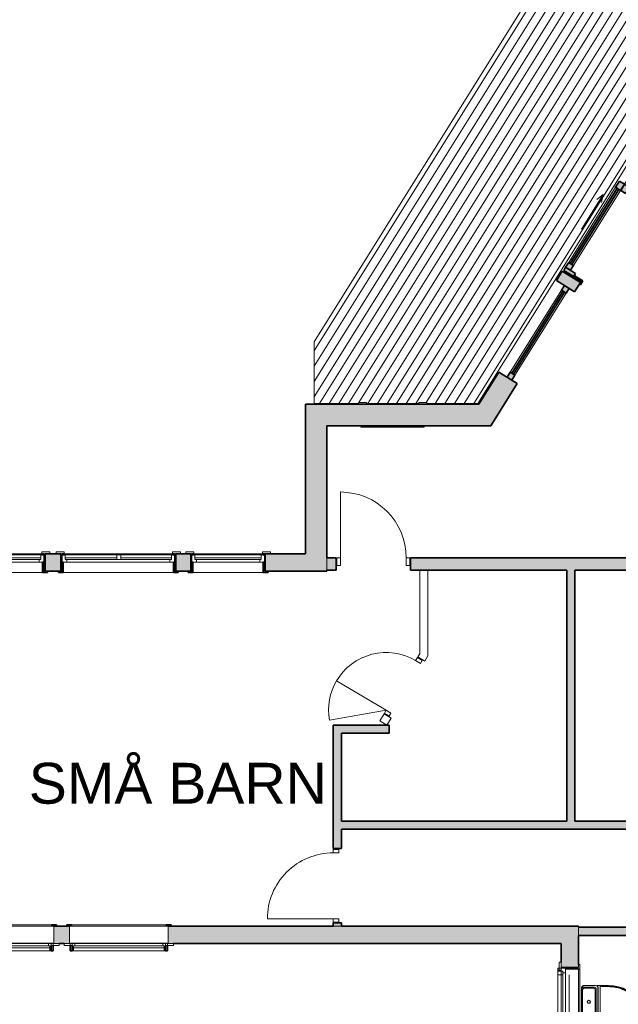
# Model space of a CAD drawing. Header units: millimetres. Extents: x -22273 to 76848, y -40640 to 35706.
# Tile 10 of 21: x 4106 to 11432, y 3287 to 15335. Entities that reach past the tile are written whole.
import ezdxf

# ---------------------------------------------------------------- set-up
doc = ezdxf.new("R2010")
doc.units = ezdxf.units.MM
for name, color, linetype, lineweight in [('A-DETL', 90, 'Continuous', 9), ('A-DOOR', 31, 'Continuous', 9), ('A-DOOR-FRAM', 31, 'Continuous', 9), ('A-DOOR-GLAZ', 31, 'Continuous', 9), ('A-FLOR', 192, 'Continuous', 9), ('A-FLOR-PATT', 8, 'Continuous', 9), ('A-GLAZ', 151, 'Continuous', 9), ('A-WALL', 113, 'Continuous', 9), ('A-WALL-PATT', 111, 'Continuous', 9), ('G-ANNO-TEXT', 231, 'Continuous', 9), ('P-SANR-FIXT', 6, 'Continuous', 9)]:
    doc.layers.add(name, color=color, linetype=linetype, lineweight=lineweight)
doc.styles.add('Arial_1', font='arial.ttf', dxfattribs={"height": 500})

# ---------------------------------------------------------------- blocks, each defined once
blk = doc.blocks.new('Innerdør Slett _Diplomat_ - 9x21-505347-1_0 første etg_hele_anlegget_m_funksjoner_m_rom')
at = {"layer": 'A-DOOR', "color": 55}
for p, q in [((-350, 881), (-350, 75)), ((-392, 75), (-392, -17)), ((-350, 75), (-392, 75)), ((-350, 75), (-350, -17)), ((456, -17), (456, 75)), ((498, 75), (456, 75)), ((498, -17), (498, 75)), ((-392, -17), (-350, -17)), ((456, -17), (498, -17))]:
    blk.add_line(p, q, dxfattribs=at)
blk.add_arc((-350, 75), 806, 360, 90, dxfattribs=at)
blk = doc.blocks.new('Innerdør Slett _Diplomat_ - 9x21-505350-1_0 første etg_hele_anlegget_m_funksjoner_m_rom')
at = {"layer": 'A-DOOR', "color": 55}
for p, q in [((-350, 856), (-350, 50)), ((-392, 50), (-392, -17)), ((-350, 50), (-392, 50)), ((-350, 50), (-350, -17)), ((456, -17), (456, 50)), ((498, 50), (456, 50)), ((498, -17), (498, 50)), ((-392, -17), (-350, -17)), ((456, -17), (498, -17))]:
    blk.add_line(p, q, dxfattribs=at)
blk.add_arc((-350, 50), 806, 360, 90, dxfattribs=at)
blk = doc.blocks.new('Vindu FKS 1x2-J - 9x17 FKS-471154-1_0 første etg_hele_anlegget_m_funksjoner_m_rom')
at = {"layer": 'A-GLAZ'}
h = blk.add_hatch(color=9, dxfattribs=at)
h.paths.add_polyline_path([(488, -122), (488, -107), (445, -107), (445, 3), (430, 3), (430, -122), (455, -122)])
h.paths.add_polyline_path([(-455, -122), (-430, -122), (-430, 3), (-445, 3), (-445, -107), (-488, -107), (-488, -122)])
h = blk.add_hatch(color=9, dxfattribs=at)
h.paths.add_polyline_path([(445, 95), (445, 107), (420, 107), (420, 95)])
h.paths.add_polyline_path([(-445, 95), (-420, 95), (-420, 107), (-445, 107)])
at = {"layer": 'A-GLAZ', "color": 55}
for p, q in [((-518, 107), (-518, 129)), ((-518, 129), (-420, 129)), ((-420, 129), (-420, 107)), ((518, 129), (420, 129)), ((420, 129), (420, 107)), ((518, 107), (518, 129)), ((-420, 107), (-518, 107)), ((445, 95), (-445, 95)), ((-445, 95), (-445, 3)), ((-445, 3), (445, 3)), ((430, 3), (-430, 3)), ((-406, 35), (-406, 95)), ((-406, 59), (406, 59)), ((-406, 35), (406, 35)), ((-388, 35), (-406, 35)), ((-388, 3), (-388, 35)), ((388, 35), (406, 35)), ((388, 3), (388, 35)), ((406, 35), (406, 95)), ((420, 107), (518, 107)), ((445, 3), (445, 95)), ((430, -122), (-430, -122))]:
    blk.add_line(p, q, dxfattribs=at)
at = {"layer": 'A-GLAZ', "color": 8, "lineweight": 35}
for p, q in [((-420, 107), (-445, 107)), ((-445, 107), (-445, 95)), ((-445, 95), (-420, 95)), ((-445, 3), (-445, -107)), ((-430, 3), (-445, 3)), ((-430, -122), (-430, 3)), ((-420, 95), (-420, 107)), ((420, 107), (420, 95)), ((445, 107), (420, 107)), ((420, 95), (445, 95)), ((445, 3), (430, 3)), ((430, 3), (430, -122)), ((445, 95), (445, 107)), ((445, -107), (445, 3)), ((-488, -107), (-488, -122)), ((-445, -107), (-455, -107)), ((455, -107), (445, -107)), ((488, -122), (488, -107)), ((-488, -122), (-430, -122)), ((430, -122), (488, -122))]:
    blk.add_line(p, q, dxfattribs=at)
blk = doc.blocks.new('Vindu FKS 2x2-J - 14x17 FK-476106-1_0 første etg_hele_anlegget_m_funksjoner_m_rom')
at = {"layer": 'A-GLAZ'}
h = blk.add_hatch(color=9, dxfattribs=at)
h.paths.add_polyline_path([(-674, -122), (-674, 3), (-689, 3), (-689, -107), (-732, -107), (-732, -122), (-689, -122)])
h.paths.add_polyline_path([(732, -122), (732, -107), (689, -107), (689, 3), (674, 3), (674, -122), (705, -122)])
h = blk.add_hatch(color=9, dxfattribs=at)
h.paths.add_polyline_path([(689, 95), (689, 107), (664, 107), (664, 95)])
h.paths.add_polyline_path([(-689, 95), (-664, 95), (-664, 107), (-689, 107)])
at = {"layer": 'A-GLAZ', "color": 55}
for p, q in [((-762, 107), (-762, 129)), ((-762, 129), (-664, 129)), ((-664, 129), (-664, 107)), ((762, 129), (664, 129)), ((664, 129), (664, 107)), ((762, 107), (762, 129)), ((-664, 107), (-762, 107)), ((689, 95), (-689, 95)), ((-689, 95), (-689, 3)), ((-689, 3), (689, 3)), ((674, 3), (-674, 3)), ((-650, 35), (-650, 95)), ((-650, 59), (-20, 59)), ((-632, 35), (-650, 35)), ((-632, 35), (632, 35)), ((-632, 3), (-632, 35)), ((-20, 35), (-20, 95)), ((30, 95), (30, 35)), ((650, 59), (30, 59)), ((632, 35), (650, 35)), ((632, 3), (632, 35)), ((650, 35), (650, 95)), ((664, 107), (762, 107)), ((689, 3), (689, 95)), ((674, -122), (-674, -122))]:
    blk.add_line(p, q, dxfattribs=at)
at = {"layer": 'A-GLAZ', "color": 8, "lineweight": 35}
for p, q in [((-664, 107), (-689, 107)), ((-689, 107), (-689, 95)), ((-689, 95), (-664, 95)), ((-689, 3), (-689, -107)), ((-674, 3), (-689, 3)), ((-674, -122), (-674, 3)), ((-664, 95), (-664, 107)), ((664, 107), (664, 95)), ((689, 107), (664, 107)), ((664, 95), (689, 95)), ((689, 3), (674, 3)), ((674, 3), (674, -122)), ((689, 95), (689, 107)), ((689, -107), (689, 3)), ((-732, -107), (-732, -122)), ((-689, -107), (-705, -107)), ((705, -107), (689, -107)), ((732, -122), (732, -107)), ((-732, -122), (-674, -122)), ((674, -122), (732, -122))]:
    blk.add_line(p, q, dxfattribs=at)
blk = doc.blocks.new('Vindu FKS 2x2-J - 14x17 FK-V8-1_0 første etg_hele_anlegget_m_funksjoner_m_rom')
at = {"layer": 'A-GLAZ'}
h = blk.add_hatch(color=9, dxfattribs=at)
h.paths.add_polyline_path([(732, -122), (732, -107), (689, -107), (689, 3), (674, 3), (674, -122), (705, -122)])
h.paths.add_polyline_path([(-705, -122), (-674, -122), (-674, 3), (-689, 3), (-689, -107), (-732, -107), (-732, -122)])
h = blk.add_hatch(color=9, dxfattribs=at)
h.paths.add_polyline_path([(689, 95), (689, 107), (664, 107), (664, 95)])
h.paths.add_polyline_path([(-689, 95), (-664, 95), (-664, 107), (-689, 107)])
at = {"layer": 'A-GLAZ', "color": 55}
for p, q in [((-762, 107), (-762, 129)), ((-762, 129), (-664, 129)), ((-664, 129), (-664, 107)), ((762, 129), (664, 129)), ((664, 129), (664, 107)), ((762, 107), (762, 129)), ((-664, 107), (-762, 107)), ((689, 95), (-689, 95)), ((-689, 95), (-689, 3)), ((-689, 3), (689, 3)), ((674, 3), (-674, 3)), ((-650, 35), (-650, 95)), ((-650, 59), (-20, 59)), ((-632, 35), (-650, 35)), ((-632, 35), (632, 35)), ((-632, 3), (-632, 35)), ((-20, 35), (-20, 95)), ((30, 95), (30, 35)), ((650, 59), (30, 59)), ((632, 35), (650, 35)), ((632, 3), (632, 35)), ((650, 35), (650, 95)), ((664, 107), (762, 107)), ((689, 3), (689, 95)), ((674, -122), (-674, -122))]:
    blk.add_line(p, q, dxfattribs=at)
at = {"layer": 'A-GLAZ', "color": 8, "lineweight": 35}
for p, q in [((-664, 107), (-689, 107)), ((-689, 107), (-689, 95)), ((-689, 95), (-664, 95)), ((-689, 3), (-689, -107)), ((-674, 3), (-689, 3)), ((-674, -122), (-674, 3)), ((-664, 95), (-664, 107)), ((664, 107), (664, 95)), ((689, 107), (664, 107)), ((664, 95), (689, 95)), ((689, 3), (674, 3)), ((674, 3), (674, -122)), ((689, 95), (689, 107)), ((689, -107), (689, 3)), ((-732, -107), (-732, -122)), ((-689, -107), (-705, -107)), ((705, -107), (689, -107)), ((732, -122), (732, -107)), ((-732, -122), (-674, -122)), ((674, -122), (732, -122))]:
    blk.add_line(p, q, dxfattribs=at)
blk = doc.blocks.new('Vindu FK - 7x7 FK-481767-1_0 første etg_hele_anlegget_m_funksjoner_m_rom')
at = {"layer": 'A-GLAZ', "color": 55}
for p, q in [((-320, 154), (-418, 154)), ((-418, 154), (-418, 132)), ((-320, 132), (-320, 154)), ((418, 154), (320, 154)), ((320, 154), (320, 132)), ((418, 132), (418, 154)), ((-388, -147), (-388, -132)), ((388, -147), (-388, -147)), ((388, -132), (388, -147))]:
    blk.add_line(p, q, dxfattribs=at)
blk = doc.blocks.new('Balkongdor ST 1 - 25x21 ST1-562230-1_0 første etg_hele_anlegget_m_funksjoner_m_rom')
at = {"layer": 'A-DOOR'}
h = blk.add_hatch(color=9, dxfattribs=at)
h.paths.add_polyline_path([(1287, 147), (1229, 147), (1229, 24), (1244, 24), (1244, 132), (1287, 132)])
h.paths.add_polyline_path([(-1229, 147), (-1287, 147), (-1287, 132), (-1244, 132), (-1244, 24), (-1229, 24), (-1229, 141)])
at = {"layer": 'A-DOOR-FRAM'}
h = blk.add_hatch(color=9, dxfattribs=at)
h.paths.add_polyline_path([(1244, 24), (1199, 24), (1199, -120), (1244, -120), (1244, -19)])
h.paths.add_polyline_path([(-1199, 24), (-1244, 24), (-1244, -120), (-1199, -120), (-1199, -20)])
h = blk.add_hatch(color=9, dxfattribs=at)
h.paths.add_polyline_path([(45, 24), (-45, 24), (-45, -46), (45, -46)])
h.paths.add_polyline_path([(-1129, 24), (-1199, 24), (-1199, -46), (-1129, -46), (-1129, 1)])
h = blk.add_hatch(color=9, dxfattribs=at)
h.paths.add_polyline_path([(1199, -50), (1129, -50), (1129, -120), (1199, -120), (1199, -53)])
h.paths.add_polyline_path([(45, -50), (-45, -50), (-45, -120), (45, -120), (45, -73)])
at = {"layer": 'A-DOOR-GLAZ'}
for points in [[(-45, 1), (-1129, 1), (-1129, -23), (-45, -23)], [(1129, -73), (45, -73), (45, -97), (1129, -97)]]:
    blk.add_hatch(color=9, dxfattribs=at).paths.add_polyline_path(points)
at = {"layer": 'A-DOOR', "color": 8, "lineweight": 35}
for p, q in [((-1287, 147), (-1229, 147)), ((-1287, 132), (-1287, 147)), ((-1244, 132), (-1260, 132)), ((-1244, 24), (-1244, 132)), ((-1229, 147), (-1229, 24)), ((1229, 147), (1287, 147)), ((1229, 24), (1229, 147)), ((1244, 132), (1244, 24)), ((1260, 132), (1244, 132)), ((1287, 147), (1287, 132)), ((-1229, 24), (-1244, 24)), ((1244, 24), (1229, 24))]:
    blk.add_line(p, q, dxfattribs=at)
at = {"layer": 'A-DOOR', "color": 55}
for p, q in [((200, -202), (294, -168)), ((200, -202), (294, -236)), ((700, -202), (200, -202))]:
    blk.add_line(p, q, dxfattribs=at)
at = {"layer": 'A-DOOR-FRAM', "color": 8, "lineweight": 35}
for p, q in [((-1244, -120), (-1244, 24)), ((-1244, 24), (-1199, 24)), ((-1199, -46), (-1199, 24)), ((-1199, 24), (-1129, 24)), ((-1199, 24), (-1199, -120)), ((-1129, 24), (-1129, -46)), ((-45, -46), (-45, 24)), ((-45, 24), (45, 24)), ((45, 24), (45, -46)), ((1199, -120), (1199, 24)), ((1199, 24), (1244, 24)), ((1244, 24), (1244, -120)), ((-1199, -120), (-1244, -120)), ((-1129, -46), (-1199, -46)), ((45, -46), (-45, -46)), ((-45, -50), (45, -50)), ((-45, -120), (-45, -50)), ((45, -120), (-45, -120)), ((45, -50), (45, -120)), ((1129, -50), (1199, -50)), ((1129, -120), (1129, -50)), ((1199, -120), (1129, -120)), ((1199, -50), (1199, -120)), ((1244, -120), (1199, -120))]:
    blk.add_line(p, q, dxfattribs=at)
at = {"layer": 'A-DOOR-FRAM', "color": 55}
for p, q in [((-45, 24), (-1129, 24)), ((-1129, -46), (-45, -46)), ((1129, -50), (45, -50)), ((45, -120), (1129, -120))]:
    blk.add_line(p, q, dxfattribs=at)
at = {"layer": 'A-DOOR-GLAZ', "color": 8, "lineweight": 35}
for p, q in [((-1129, -23), (-1129, 1)), ((-1129, 1), (-45, 1)), ((-45, 1), (-45, -23)), ((-45, -23), (-1129, -23)), ((45, -73), (1129, -73)), ((45, -97), (45, -73)), ((1129, -97), (45, -97)), ((1129, -73), (1129, -97))]:
    blk.add_line(p, q, dxfattribs=at)
blk = doc.blocks.new('Fast-Felt STF 1 - STF1 1_324-487171-1_0 første etg_hele_anlegget_m_funksjoner_m_rom')
at = {"layer": 'A-DOOR-FRAM'}
h = blk.add_hatch(color=9, dxfattribs=at)
h.paths.add_polyline_path([(-662, -54), (-592, -54), (-592, 16), (-662, 16)])
h.paths.add_polyline_path([(592, -54), (662, -54), (662, 16), (592, 16), (592, -31)])
at = {"layer": 'A-DOOR-GLAZ'}
blk.add_hatch(color=9, dxfattribs=at).paths.add_polyline_path([(-592, -31), (592, -31), (592, -7), (-592, -7)])
at = {"layer": 'A-DOOR-FRAM', "color": 8, "lineweight": 35}
for p, q in [((-592, 16), (-662, 16)), ((-592, -54), (-592, 16)), ((662, 16), (592, 16)), ((592, 16), (592, -54)), ((-662, -54), (-592, -54)), ((592, -54), (662, -54))]:
    blk.add_line(p, q, dxfattribs=at)
at = {"layer": 'A-DOOR-FRAM', "color": 55}
for p, q in [((-592, 16), (592, 16)), ((592, -54), (-592, -54))]:
    blk.add_line(p, q, dxfattribs=at)
at = {"layer": 'A-DOOR-GLAZ', "color": 8, "lineweight": 35}
for p, q in [((592, -7), (-592, -7)), ((-592, -7), (-592, -31)), ((-592, -31), (592, -31)), ((592, -31), (592, -7))]:
    blk.add_line(p, q, dxfattribs=at)
blk = doc.blocks.new('Sanitærutstyr Toalett Gulvmontert - Type 1-571144-1_0 første etg_hele_anlegget_m_funksjoner_m_rom')
at = {"layer": 'P-SANR-FIXT', "color": 55}
for p, q in [((105, 473), (105, 332)), ((110, 473), (110, 373)), ((119, 373), (110, 373)), ((119, 473), (119, 373)), ((491, 373), (119, 373)), ((491, 373), (491, 473)), ((500, 373), (491, 373)), ((500, 373), (500, 473)), ((505, 332), (505, 473)), ((106, 312), (106, 173)), ((124, 173), (124, 293)), ((135, 348), (475, 348)), ((474, 342), (136, 342)), ((139, 293), (139, 173)), ((155, 324), (455, 324)), ((455, 309), (155, 309)), ((471, 173), (471, 293)), ((486, 293), (486, 173)), ((504, 173), (504, 312)), ((136, 143), (154, 143)), ((136, 143), (155, 143)), ((155, 143), (136, 143)), ((155, 143), (136, 143)), ((154, 143), (155, 143)), ((155, 157), (455, 157)), ((455, 143), (155, 143)), ((455, 143), (456, 143)), ((455, 143), (474, 143)), ((474, 143), (455, 143)), ((474, 143), (455, 143)), ((456, 143), (474, 143))]:
    blk.add_line(p, q, dxfattribs=at)
at = {"layer": 'P-SANR-FIXT', "color": 55, "flags": 128}
blk.add_lwpolyline([(505, 473), (501, 536), (490, 596), (471, 651), (446, 700), (416, 739), (382, 769), (344, 787), (305, 793), (266, 787), (228, 769), (194, 739), (164, 700), (139, 651), (120, 596), (109, 536), (105, 473)], dxfattribs=at)
at = {"layer": 'P-SANR-FIXT', "color": 55}
for centre, radius, start, end in [((135, 313), 35.1, 90, 148.7007), ((135, 313), 35.1, 117.1393, 139.8014), ((135, 313), 35.1, 90, 113.8684), ((155, 293), 16.1, 90, 180), ((305, 233), 20, 90, 270), ((305, 233), 17.5, 90, 270), ((305, 233), 17.1, 90, 270), ((305, 233), 20, 270, 90), ((305, 233), 17.5, 270, 90), ((305, 233), 17.1, 270, 90), ((455, 293), 16.1, 360, 90), ((475, 313), 35.1, 31.2993, 90), ((475, 313), 35.1, 66.1316, 90), ((475, 313), 35.1, 40.1986, 62.8607), ((155, 173), 16.1, 180, 270), ((455, 173), 16.1, 270, 360)]:
    blk.add_arc(centre, radius, start, end, dxfattribs=at)
for centre, major_axis, ratio, start_param, end_param in [((123, 293), (0, 21.9), 0.047565, 4.71239, 4.740157), ((155, 325), (21.9, 0), 0.047565, 4.684621, 4.712388), ((455, 325), (21.9, 0), 0.047565, 4.71239, 4.740157), ((487, 293), (0, 21.9), 0.047565, 1.543028, 1.570795), ((136, 158), (21.3, 0), 0.707107, 4.669146, 4.712369), ((136, 173), (29.4, 0), 0.998369, 4.662191, 4.712399), ((474, 158), (21.3, 0), 0.707107, 4.712409, 4.755631), ((474, 173), (29.4, 0), 0.998369, 4.712379, 4.762587)]:
    blk.add_ellipse(centre, major_axis=major_axis, ratio=ratio, start_param=start_param, end_param=end_param, dxfattribs=at)
for points in [[(500, 473), (500, 494), (497, 535), (486, 595), (468, 650), (443, 698), (413, 738), (379, 767), (343, 784), (305, 790), (267, 784), (231, 767), (197, 738), (167, 698), (142, 650), (124, 595), (113, 535), (110, 494), (110, 473)], [(491, 473), (491, 494), (488, 534), (477, 593), (459, 647), (435, 694), (406, 731), (374, 759), (340, 776), (305, 781), (270, 776), (236, 759), (204, 731), (175, 694), (151, 647), (133, 593), (122, 534), (119, 494), (119, 473)], [(135, 342), (130, 342), (120, 339), (109, 328), (106, 318), (106, 313)], [(504, 313), (504, 318), (501, 328), (490, 339), (480, 342), (475, 342)], [(109, 162), (109, 163), (108, 164), (108, 165)], [(499, 158), (497, 154), (490, 147), (480, 144), (475, 143)]]:
    blk.add_open_spline(points, degree=3, dxfattribs=at)
for points, knots in [([(107, 322), (107, 323), (107, 327), (107, 331), (107, 334)], [-0.6118664, -0.6118664, -0.6118664, -0.6118664, -0.5, -0.0208691, -0.0208691, -0.0208691, -0.0208691]), ([(124, 294), (124, 297), (126, 304), (131, 314), (141, 322), (150, 324), (154, 324)], [-1, -1, -1, -1, -0.785714, -0.571429, -0.285714, 0, 0, 0, 0]), ([(456, 324), (459, 324), (466, 323), (476, 317), (484, 307), (486, 298), (486, 294)], [-1, -1, -1, -1, -0.785714, -0.571429, -0.285714, 0, 0, 0, 0]), ([(503, 334), (503, 331), (503, 327), (503, 323), (503, 322)], [-0.9791309, -0.9791309, -0.9791309, -0.9791309, -0.5, -0.3881336, -0.3881336, -0.3881336, -0.3881336]), ([(106, 173), (106, 170), (107, 163), (112, 154), (122, 146), (131, 143), (135, 143)], [-1, -1, -1, -1, -0.785714, -0.571429, -0.285714, 0, 0, 0, 0]), ([(135, 143), (130, 144), (123, 146), (117, 151), (115, 152)], [-1, -1, -1, -1, -0.6666667, -0.5, -0.5, -0.5, -0.5]), ([(154, 143), (151, 143), (144, 144), (134, 150), (126, 160), (124, 169), (124, 173)], [-1, -1, -1, -1, -0.785714, -0.571429, -0.285714, 0, 0, 0, 0]), ([(486, 173), (486, 170), (484, 163), (479, 153), (469, 145), (460, 143), (456, 143)], [-1, -1, -1, -1, -0.785714, -0.571429, -0.285714, 0, 0, 0, 0]), ([(475, 143), (478, 143), (485, 145), (495, 150), (502, 160), (504, 169), (504, 173)], [-1, -1, -1, -1, -0.785714, -0.571429, -0.285714, 0, 0, 0, 0])]:
    blk.add_open_spline(points, degree=3, knots=knots, dxfattribs=at)
blk = doc.blocks.new('Vindu FK - 12X16 FK-981092-1_0 første etg_hele_anlegget_m_funksjoner_m_rom')
at = {"layer": 'A-GLAZ'}
h = blk.add_hatch(color=9, dxfattribs=at)
h.paths.add_polyline_path([(-595, 107), (-580, 107), (-580, 122), (-638, 122), (-638, 107), (-605, 107)])
h.paths.add_polyline_path([(580, 107), (638, 107), (638, 122), (580, 122)])
h = blk.add_hatch(color=9, dxfattribs=at)
h.paths.add_polyline_path([(595, -195), (595, -129), (570, -129), (570, -195)])
h.paths.add_polyline_path([(-570, -195), (-570, -129), (-595, -129), (-595, -195)])
at = {"layer": 'A-GLAZ', "color": 8, "lineweight": 35}
for p, q in [((-638, 122), (-580, 122)), ((-638, 107), (-638, 122)), ((-580, 122), (-580, 107)), ((580, 122), (638, 122)), ((580, 107), (580, 122)), ((638, 122), (638, 107)), ((-595, -195), (-595, -129)), ((-570, -195), (-595, -195)), ((-570, -129), (-570, -195)), ((570, -195), (570, -129)), ((595, -195), (570, -195)), ((595, -129), (595, -195))]:
    blk.add_line(p, q, dxfattribs=at)
at = {"layer": 'A-GLAZ', "color": 55}
for p, q in [((580, 122), (-580, 122)), ((-605, 107), (605, 107)), ((-605, -107), (-605, 107)), ((605, 107), (605, -107)), ((-668, -107), (-668, -129)), ((-570, -107), (-668, -107)), ((-668, -129), (-668, -107)), ((-668, -107), (-605, -107)), ((-595, -195), (-595, -103)), ((-595, -103), (595, -103)), ((-570, -129), (-570, -107)), ((-570, -107), (-570, -129)), ((570, -107), (-570, -107)), ((-538, -103), (-538, -135)), ((538, -103), (538, -135)), ((570, -129), (570, -107)), ((570, -107), (668, -107)), ((570, -129), (570, -107)), ((595, -103), (595, -195)), ((605, -107), (668, -107)), ((668, -107), (668, -129)), ((668, -107), (668, -129)), ((-668, -129), (-570, -129)), ((-570, -129), (-668, -129)), ((595, -195), (-595, -195)), ((-556, -135), (556, -135)), ((-556, -135), (-556, -195)), ((-538, -135), (-556, -135)), ((-556, -159), (556, -159)), ((538, -135), (556, -135)), ((556, -135), (556, -195)), ((668, -129), (570, -129)), ((668, -129), (570, -129))]:
    blk.add_line(p, q, dxfattribs=at)
blk = doc.blocks.new('Vindu FK - 12X16 FK-V36-1_0 første etg_hele_anlegget_m_funksjoner_m_rom')
at = {"layer": 'A-GLAZ'}
h = blk.add_hatch(color=9, dxfattribs=at)
h.paths.add_polyline_path([(605, 107), (638, 107), (638, 122), (580, 122), (580, 107), (595, 107)])
h.paths.add_polyline_path([(-595, 107), (-580, 107), (-580, 122), (-638, 122), (-638, 107), (-605, 107)])
h = blk.add_hatch(color=9, dxfattribs=at)
h.paths.add_polyline_path([(-595, -195), (-570, -195), (-570, -129), (-595, -129)])
h.paths.add_polyline_path([(595, -195), (595, -129), (570, -129), (570, -195)])
at = {"layer": 'A-GLAZ', "color": 8, "lineweight": 35}
for p, q in [((-638, 122), (-580, 122)), ((-638, 107), (-638, 122)), ((-580, 122), (-580, 107)), ((580, 122), (638, 122)), ((580, 107), (580, 122)), ((638, 122), (638, 107)), ((-595, -195), (-595, -129)), ((-570, -195), (-595, -195)), ((-570, -129), (-570, -195)), ((570, -195), (570, -129)), ((595, -195), (570, -195)), ((595, -129), (595, -195))]:
    blk.add_line(p, q, dxfattribs=at)
at = {"layer": 'A-GLAZ', "color": 55}
for p, q in [((580, 122), (-580, 122)), ((-605, 107), (605, 107)), ((-605, -107), (-605, 107)), ((605, 107), (605, -107)), ((-668, -107), (-668, -129)), ((-570, -107), (-668, -107)), ((-668, -129), (-668, -107)), ((-668, -107), (-605, -107)), ((-595, -195), (-595, -103)), ((-595, -103), (595, -103)), ((-570, -129), (-570, -107)), ((-570, -107), (-570, -129)), ((570, -107), (-570, -107)), ((-538, -103), (-538, -135)), ((538, -103), (538, -135)), ((570, -129), (570, -107)), ((570, -107), (668, -107)), ((570, -129), (570, -107)), ((595, -103), (595, -195)), ((605, -107), (668, -107)), ((668, -107), (668, -129)), ((668, -107), (668, -129)), ((-668, -129), (-570, -129)), ((-570, -129), (-668, -129)), ((595, -195), (-595, -195)), ((-556, -135), (556, -135)), ((-556, -135), (-556, -195)), ((-538, -135), (-556, -135)), ((-556, -159), (556, -159)), ((538, -135), (556, -135)), ((556, -135), (556, -195)), ((668, -129), (570, -129)), ((668, -129), (570, -129))]:
    blk.add_line(p, q, dxfattribs=at)
blk = doc.blocks.new('Vindu GH - 7x4 GH-982324-1_0 første etg_hele_anlegget_m_funksjoner_m_rom')
at = {"layer": 'A-GLAZ', "color": 55}
for p, q in [((-418, 107), (-418, 129)), ((-418, 129), (-320, 129)), ((-418, 129), (-418, 107)), ((-320, 129), (-418, 129)), ((-345, 145), (-345, 53)), ((345, 145), (-345, 145)), ((-320, 107), (-320, 145)), ((-320, 129), (-320, 107)), ((-320, 107), (-320, 129)), ((-306, 145), (-306, 85)), ((-264, 85), (-264, 145)), ((264, 85), (264, 145)), ((306, 145), (306, 85)), ((320, 145), (320, 107)), ((418, 129), (320, 129)), ((320, 129), (320, 107)), ((418, 129), (320, 129)), ((320, 129), (320, 107)), ((345, 53), (345, 145)), ((418, 107), (418, 129)), ((418, 107), (418, 129)), ((-320, 107), (-418, 107)), ((-418, 107), (-355, 107)), ((-355, 107), (-355, -107)), ((-345, 107), (-345, -107)), ((-345, 53), (345, 53)), ((-330, -122), (-330, 53)), ((320, 107), (-320, 107)), ((306, 85), (-306, 85)), ((-288, 53), (-288, 85)), ((-264, 8), (264, 8)), ((288, 85), (288, 53)), ((320, 107), (418, 107)), ((330, -122), (330, 53)), ((345, -107), (345, 107)), ((355, -107), (355, 107)), ((355, 107), (418, 107)), ((-355, -107), (-388, -107)), ((-388, -107), (-388, -122)), ((-330, -107), (330, -107)), ((388, -107), (355, -107)), ((388, -122), (388, -107)), ((-388, -122), (388, -122))]:
    blk.add_line(p, q, dxfattribs=at)
blk = doc.blocks.new('Innerdør Slett _Diplomat_ - 8x12-1869937-1_0 første etg_hele_anlegget_m_funksjoner_m_rom')
at = {"layer": 'A-DOOR', "color": 7}
for p, q in [((-300, 756), (-300, 50)), ((-342, 50), (-342, -17)), ((-300, 50), (-342, 50)), ((-300, 50), (-300, -17)), ((406, -17), (406, 50)), ((448, 50), (406, 50)), ((448, -17), (448, 50)), ((-342, -17), (-300, -17)), ((406, -17), (448, -17))]:
    blk.add_line(p, q, dxfattribs=at)
blk.add_arc((-300, 50), 706, 360, 90, dxfattribs=at)

msp = doc.modelspace()

# ---------------------------------------------------------------- hatches: boundary and pattern name
at = {"layer": 'A-FLOR-PATT'}
h = msp.add_hatch(dxfattribs=at)
h.set_pattern_fill('FP_3', color=9, style=0, pattern_type=2)
h.set_pattern_definition([(58, (9752.95, 13235.3), (-84.8048, 52.992), [])])
h.paths.add_polyline_path([(8989, 10638), (8989, 10652), (9087, 10652), (9087, 10638), (9714, 10638), (12225, 14657), (11562, 16477), (10214, 15986), (10348, 15617), (7709, 11393), (7709, 10638), (8251, 10638), (8251, 10652), (8349, 10652), (8349, 10638), (8702, 10638)])
at = {"layer": 'A-WALL-PATT'}
h = msp.add_hatch(color=9, dxfattribs=at)
h.paths.add_polyline_path([(9972, 10630), (10038, 10630), (10196, 10884), (9972, 11024), (9726, 10630)])
h.paths.add_polyline_path([(10898, 12006), (10969, 12120), (10745, 12260), (10674, 12146), (10745, 12102)])
h.paths.add_polyline_path([(12304, 14257), (12540, 14635), (12426, 14950), (12080, 14397), (12248, 14292)])
for points in [[(7602, 8800), (7866, 8800), (7866, 10630), (7602, 10630), (7602, 9735)], [(7866, 10366), (9873, 10366), (10038, 10630), (7866, 10630)], [(10802, 5530), (10902, 5530), (10902, 8600), (10802, 8600), (10802, 7256)], [(8628, 6604), (8628, 6704), (7943, 6704), (7943, 6604), (8043, 6604)]]:
    msp.add_hatch(color=9, dxfattribs=at).paths.add_polyline_path(points)
h = msp.add_hatch(color=9, dxfattribs=at)
h.paths.add_polyline_path([(4418, 8586), (4608, 8586), (4608, 8800), (4418, 8800)])
h.paths.add_polyline_path([(1792, 8586), (1792, 8800), (1325, 8800), (1325, 8586), (1475, 8586)])
h.paths.add_polyline_path([(6202, 8586), (6202, 8800), (6018, 8800), (6018, 8586)])
h.paths.add_polyline_path([(3008, 8586), (3008, 8800), (2702, 8800), (2702, 8586)])
h.paths.add_polyline_path([(7602, 8586), (7866, 8586), (7866, 8800), (7112, 8800), (7112, 8586)])
h = msp.add_hatch(color=9, dxfattribs=at)
h.paths.add_polyline_path([(23502, 8600), (23447, 8750), (8889, 8750), (8889, 8600), (23447, 8600)])
h.paths.add_polyline_path([(7979, 8600), (7979, 8750), (7866, 8750), (7866, 8600)])
h = msp.add_hatch(color=9, dxfattribs=at)
h.paths.add_polyline_path([(8043, 4244), (8043, 4282), (7943, 4282), (7943, 4244)])
h.paths.add_polyline_path([(7943, 5192), (8043, 5192), (8043, 6604), (7943, 6604), (7943, 5430)])
h = msp.add_hatch(color=9, dxfattribs=at)
h.paths.add_polyline_path([(13507, 5430), (13702, 5430), (13702, 5530), (13507, 5530)])
h.paths.add_polyline_path([(10802, 5430), (12597, 5430), (12597, 5530), (8043, 5530), (8043, 5430), (8702, 5430)])
h = msp.add_hatch(color=9, dxfattribs=at)
h.paths.add_polyline_path([(10732, 4030), (10732, 4244), (5925, 4244), (5925, 4030), (10251, 4030)])
h.paths.add_polyline_path([(1475, 4030), (3315, 4030), (3315, 4244), (1320, 4244), (1320, 4030), (1325, 4030)])
h.paths.add_polyline_path([(4525, 4030), (4715, 4030), (4715, 4244), (4525, 4244)])
h = msp.add_hatch(color=9, dxfattribs=at)
h.paths.add_polyline_path([(10946, -110), (10946, 470), (10732, 470), (10732, -110)])
h.paths.add_polyline_path([(10732, 2280), (10946, 2280), (10946, 3030), (10732, 3030), (10732, 2299)])
h.paths.add_polyline_path([(10732, 3740), (10946, 3740), (10946, 4244), (10732, 4244), (10732, 3773)])
h = msp.add_hatch(color=9, dxfattribs=at)
h.paths.add_polyline_path([(13349, 4130), (14002, 4130), (14002, 4230), (12794, 4230), (12794, 4130)])
h.paths.add_polyline_path([(10946, 4130), (11884, 4130), (11884, 4230), (10946, 4230)])

# ---------------------------------------------------------------- linework, layer by layer
at = {"layer": 'A-DETL'}
msp.add_line((8592, 6886), (7896, 6763), dxfattribs=at)
msp.add_arc((8592, 6886), 706, 149.3187, 190, dxfattribs=at)
at = {"layer": 'A-FLOR', "color": 254}
for p, q in [((10348, 15617), (7709, 11393)), ((9714, 10638), (12225, 14657)), ((7709, 11393), (7709, 10638)), ((7709, 10638), (8251, 10638)), ((8349, 10638), (8989, 10638)), ((9087, 10638), (9714, 10638))]:
    msp.add_line(p, q, dxfattribs=at)
at = {"layer": 'A-WALL', "color": 8, "lineweight": 35}
for p, q in [((10745, 12260), (10674, 12146)), ((10969, 12120), (10745, 12260)), ((10674, 12146), (10898, 12006)), ((10898, 12006), (10969, 12120)), ((9972, 11024), (9726, 10630)), ((10196, 10884), (9972, 11024)), ((9873, 10366), (10196, 10884)), ((7602, 10630), (7602, 8800)), ((9726, 10630), (7602, 10630)), ((7866, 8750), (7866, 10366)), ((7866, 10366), (9873, 10366)), ((4608, 8800), (4418, 8800)), ((4418, 8800), (4418, 8586)), ((4608, 8586), (4608, 8800)), ((6202, 8800), (6018, 8800)), ((6018, 8800), (6018, 8586)), ((6202, 8586), (6202, 8800)), ((7602, 8800), (7112, 8800)), ((7112, 8800), (7112, 8586)), ((7866, 8750), (7979, 8750)), ((7979, 8750), (7979, 8600)), ((18622, 8750), (8889, 8750)), ((8889, 8750), (8889, 8600)), ((4418, 8586), (4608, 8586)), ((6018, 8586), (6202, 8586)), ((7112, 8586), (7866, 8586)), ((7866, 8600), (7979, 8600)), ((7866, 8586), (7866, 8600)), ((8889, 8600), (10802, 8600)), ((10802, 8600), (10802, 5530)), ((10902, 8600), (13702, 8600)), ((10902, 5530), (10902, 8600)), ((8628, 6704), (7943, 6704)), ((7943, 6704), (7943, 5192)), ((8628, 6604), (8628, 6704)), ((8043, 6604), (8628, 6604)), ((8043, 5530), (8043, 6604)), ((10802, 5530), (8043, 5530)), ((8043, 5430), (12597, 5430)), ((8043, 5192), (8043, 5430)), ((12597, 5530), (10902, 5530)), ((7943, 5192), (8043, 5192)), ((4715, 4244), (4525, 4244)), ((7943, 4244), (5925, 4244)), ((7943, 4282), (7943, 4244)), ((8043, 4282), (7943, 4282)), ((8043, 4244), (8043, 4282)), ((10946, 4244), (8043, 4244)), ((10946, 4230), (10946, 4244)), ((11884, 4230), (10946, 4230)), ((10946, 3773), (10946, 4130)), ((10946, 4130), (11884, 4130)), ((4588, 4030), (4652, 4030)), ((5988, 4030), (10732, 4030)), ((10732, 4030), (10732, 3803))]:
    msp.add_line(p, q, dxfattribs=at)
at = {"layer": 'A-WALL', "color": 55}
for p, q in [((3049, 8800), (4377, 8800)), ((4402, 8800), (4418, 8800)), ((4608, 8800), (4624, 8800)), ((4649, 8800), (5977, 8800)), ((6002, 8800), (6018, 8800)), ((6202, 8800), (6212, 8800)), ((6237, 8800), (7077, 8800)), ((7102, 8800), (7112, 8800)), ((7866, 8750), (7866, 8600)), ((8043, 4244), (7943, 4244)), ((10946, 4130), (10946, 4230))]:
    msp.add_line(p, q, dxfattribs=at)
at = {"layer": 'A-WALL', "color": 7}
for p, q in [((9002, 7577), (9002, 8600)), ((9102, 8600), (9102, 7550)), ((8978, 7538), (9002, 7577)), ((8978, 7538), (9064, 7487)), ((9064, 7487), (9102, 7550)), ((8514, 6755), (8565, 6841)), ((8514, 6755), (8600, 6704)), ((8651, 6790), (8565, 6841)), ((8651, 6790), (8600, 6704))]:
    msp.add_line(p, q, dxfattribs=at)

# ---------------------------------------------------------------- block references
at = {"layer": 'A-DOOR', "color": 55}
for name, p, rotation in [('Balkongdor ST 1 - 25x21 ST1-562230-1_0 første etg_hele_anlegget_m_funksjoner_m_rom', (11525, 13259), 237.9999999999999), ('Innerdør Slett _Diplomat_ - 9x21-505350-1_0 første etg_hele_anlegget_m_funksjoner_m_rom', (7993, 4684), 89.99999999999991)]:
    msp.add_blockref(name, p, dxfattribs=dict(at, rotation=rotation))
msp.add_blockref('Innerdør Slett _Diplomat_ - 9x21-505347-1_0 første etg_hele_anlegget_m_funksjoner_m_rom', (8381, 8675), dxfattribs=at)
at = {"layer": 'A-DOOR', "color": 7, "rotation": 59.31874254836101}
msp.add_blockref('Innerdør Slett _Diplomat_ - 8x12-1869937-1_0 første etg_hele_anlegget_m_funksjoner_m_rom', (8788, 7118), dxfattribs=at)
at = {"layer": 'A-DOOR-FRAM', "color": 55, "rotation": 57.99999999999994}
msp.add_blockref('Fast-Felt STF 1 - STF1 1_324-487171-1_0 første etg_hele_anlegget_m_funksjoner_m_rom', (10435, 11515), dxfattribs=at)
at = {"layer": 'A-GLAZ', "color": 55}
for name, p in [('Vindu FK - 7x7 FK-481767-1_0 første etg_hele_anlegget_m_funksjoner_m_rom', (8669, 10498)), ('Vindu FKS 2x2-J - 14x17 FK-V8-1_0 første etg_hele_anlegget_m_funksjoner_m_rom', (3713, 8693)), ('Vindu FKS 2x2-J - 14x17 FK-476106-1_0 første etg_hele_anlegget_m_funksjoner_m_rom', (5313, 8693)), ('Vindu FKS 1x2-J - 9x17 FKS-471154-1_0 første etg_hele_anlegget_m_funksjoner_m_rom', (6657, 8693)), ('Vindu FK - 12X16 FK-981092-1_0 første etg_hele_anlegget_m_funksjoner_m_rom', (3920, 4137)), ('Vindu FK - 12X16 FK-V36-1_0 første etg_hele_anlegget_m_funksjoner_m_rom', (5320, 4137))]:
    msp.add_blockref(name, p, dxfattribs=at)
at = {"layer": 'A-GLAZ', "color": 55, "rotation": 89.99999999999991}
msp.add_blockref('Vindu GH - 7x4 GH-982324-1_0 første etg_hele_anlegget_m_funksjoner_m_rom', (10839, 3385), dxfattribs=at)
at = {"layer": 'P-SANR-FIXT', "color": 55, "rotation": 269.9999999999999}
msp.add_blockref('Sanitærutstyr Toalett Gulvmontert - Type 1-571144-1_0 første etg_hele_anlegget_m_funksjoner_m_rom', (10839, 3622), dxfattribs=at)

# ---------------------------------------------------------------- texts
at = {"layer": 'G-ANNO-TEXT', "color": 7, "insert": (4217, 6242), "char_height": 500, "width": 4633.75, "attachment_point": 1, "style": 'Arial_1'}
msp.add_mtext('SMÅ BARN ', dxfattribs=at)

doc.saveas('drawing.dxf')
